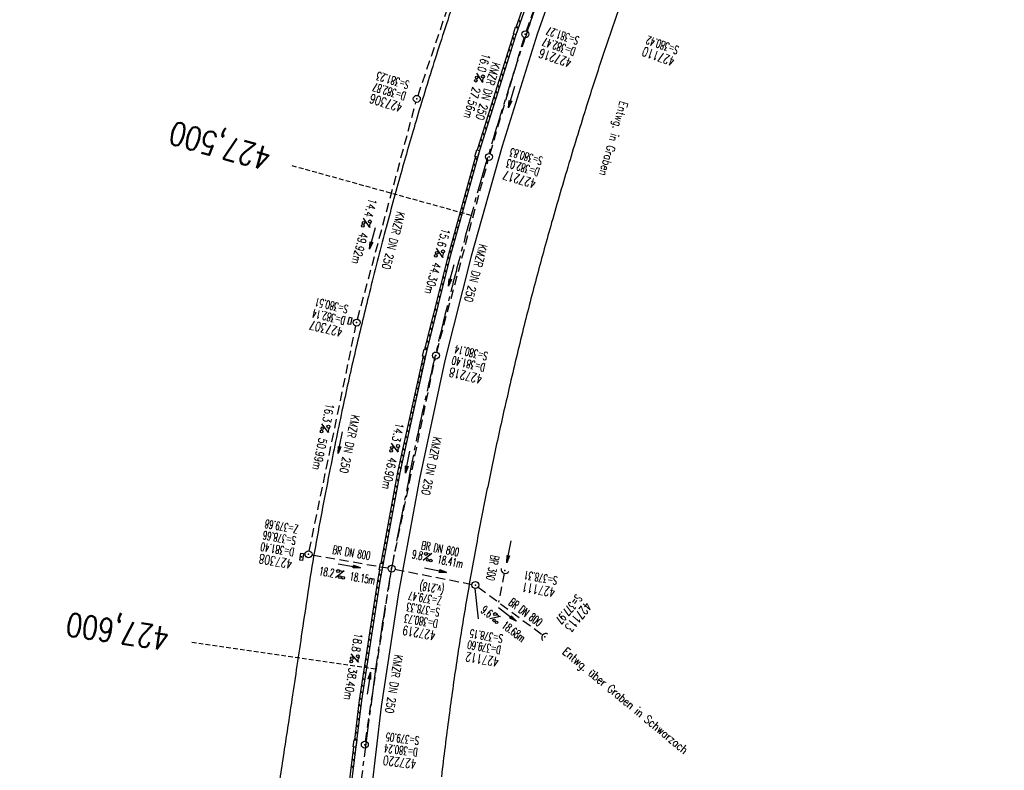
# Model space of a CAD drawing. Extents: x 450316 to 454644, y 428795 to 436505.
# Tile 33 of 256: x 452806 to 453018, y 430548 to 430709. Entities that reach past the tile are written whole.
import ezdxf
from ezdxf.enums import TextEntityAlignment as Align

# ---------------------------------------------------------------- set-up
doc = ezdxf.new("R2010")
doc.units = 0
doc.header["$LTSCALE"] = 2
doc.header["$MEASUREMENT"] = 0
for name, pattern in [('ACHSE', [5.5, 4, -0.5, 0.5, -0.5]), ('AUSGEZOGEN', [0]), ('GESTRICH-X2', [1.5, 1, -0.5]), ('GESTRICHELT', [0.75, 0.5, -0.25])]:
    doc.linetypes.add(name, pattern=pattern)
doc.layers.get('0').update_dxf_attribs({"linetype": 'CONTINUOUS'})
for name, color, linetype in [('42', 7, 'CONTINUOUS'), ('ACHSETOP', 1, 'ACHSE'), ('FBR', 8, 'CONTINUOUS'), ('HEKTOM', 1, 'GESTRICHELT'), ('KANAL', 7, 'GESTRICH-X2'), ('PFEIL', 7, 'CONTINUOUS'), ('RINNE', 8, 'CONTINUOUS'), ('SCHACHTNR', 6, 'CONTINUOUS'), ('SCHRIFT', 7, 'AUSGEZOGEN'), ('SCHSYMBOL', 7, 'CONTINUOUS'), ('TEXTO', 4, 'CONTINUOUS'), ('TEXTU', 4, 'CONTINUOUS')]:
    doc.layers.add(name, color=color, linetype=linetype)
doc.styles.add('ROMANS', font='romans.shx', dxfattribs={"width": 0.8})

# ---------------------------------------------------------------- blocks, each defined once
blk = doc.blocks.new('GST')
at = {"color": 0}
blk.add_circle((0, 0), 0.75, dxfattribs=at)
blk.add_point((0, 0), dxfattribs=at)
blk = doc.blocks.new('10')
blk.add_blockref('GST', (0, 0))
blk = doc.blocks.new('PROM')
blk.add_line((1.57, 1.82), (0.02, 0.02))
for centre, radius in [((0.32, 1.51), 0.317), ((0.94, 0.29), 0.283), ((1.64, 0.29), 0.283)]:
    blk.add_circle(centre, radius)
blk.add_arc((0.99, 2.68), 1.03, 239.1414, 303.3549)
blk = doc.blocks.new('PFEIL2')
at = {"color": 0}
for p, q in [((0.88, 0), (-2.4, -0.01)), ((0.88, -0.27), (0.88, 0.28)), ((0.88, 0.28), (2.43, 0.01)), ((0.91, 0.27), (0.88, 0.26)), ((0.97, 0.26), (0.88, 0.25)), ((1.02, 0.25), (0.88, 0.23)), ((1.07, 0.24), (0.88, 0.21)), ((1.13, 0.23), (0.88, 0.19)), ((1.18, 0.22), (0.88, 0.17)), ((1.24, 0.21), (0.88, 0.15)), ((1.29, 0.21), (0.88, 0.14)), ((1.34, 0.2), (0.88, 0.12)), ((1.4, 0.19), (0.88, 0.1)), ((1.45, 0.18), (0.88, 0.08)), ((1.51, 0.17), (0.88, 0.06)), ((1.56, 0.16), (0.88, 0.04)), ((1.61, 0.15), (0.88, 0.02)), ((1.67, 0.14), (0.88, 0.01)), ((1.72, 0.13), (0.88, -0.01)), ((1.78, 0.12), (0.88, -0.03)), ((1.83, 0.11), (0.88, -0.05)), ((1.88, 0.1), (0.88, -0.07)), ((1.94, 0.09), (0.88, -0.09)), ((2.05, 0.08), (0.88, -0.12)), ((1.99, 0.08), (0.88, -0.11)), ((2.1, 0.07), (0.88, -0.14)), ((2.15, 0.06), (0.88, -0.16)), ((2.21, 0.05), (0.88, -0.18)), ((2.26, 0.04), (0.88, -0.2)), ((2.32, 0.03), (0.88, -0.22)), ((2.37, 0.02), (0.88, -0.23)), ((2.42, 0.01), (0.88, -0.25)), ((2.43, 0.01), (0.88, -0.27))]:
    blk.add_line(p, q, dxfattribs=at)
blk = doc.blocks.new('40')
at = {"color": 0}
blk.add_arc((0.02, 0.31), 0.91, 192.5363, 347.4637, dxfattribs=at)
blk.add_point((0, 0), dxfattribs=at)
blk = doc.blocks.new('42')
at = {"color": 0}
blk.add_arc((-0.02, -0.31), 0.91, 12.5363, 167.4637, dxfattribs=at)
blk.add_point((0, 0), dxfattribs=at)
blk = doc.blocks.new('17')
blk.add_lwpolyline([(-0.76, -1.22), (0.75, -1.22), (0.75, -1.8), (-0.76, -1.8)], close=True)
blk.add_blockref('GST', (0, 0))
blk = doc.blocks.new('30')
at = {"color": 0}
for p, q in [((-0.75, -0.29), (-0.75, 0.29)), ((-0.75, 0.29), (0.75, 0.29)), ((0.75, 0.29), (0.75, -0.29)), ((0.75, -0.29), (-0.75, -0.29))]:
    blk.add_line(p, q, dxfattribs=at)
blk.add_point((0, 0), dxfattribs=at)

msp = doc.modelspace()

# ---------------------------------------------------------------- linework, layer by layer
for points in [[(452912.99, 430707.66), (452912.51, 430706.23), (452911.96, 430706.42), (452912.44, 430707.84)], [(452904.66, 430681.26), (452904.24, 430679.82), (452903.68, 430679.98), (452904.1, 430681.43)], [(452893.32, 430638.31), (452892.97, 430636.85), (452892.41, 430636.98), (452892.75, 430638.44)], [(452883.88, 430592.28), (452883.62, 430590.8), (452883.04, 430590.9), (452883.3, 430592.38)], [(452878.2, 430554.18), (452878.02, 430552.69), (452877.44, 430552.76), (452877.63, 430554.26)]]:
    msp.add_lwpolyline(points, close=True)
at = {"layer": 'ACHSETOP', "flags": 128}
for points in [[(451271.77, 435019.04, -0.000001), (451272.37, 435018.35, -0.000032), (451272.39, 435018.33), (451288.79, 434999.46, -0.000002), (451296.99, 434990.03, 0.000007), (451305.2, 434980.6, 0.000007), (451313.4, 434971.16, -0.000007), (451321.6, 434961.73, -0.000007), (451329.8, 434952.3, 0.000007), (451338, 434942.87, 0.000007), (451346.21, 434933.43, -0.000007), (451354.41, 434924, -0.000007), (451362.61, 434914.57, 0.000011), (451370.81, 434905.14, 0.000001), (451379.01, 434895.7, 0.000001), (451387.22, 434886.27), (451403.62, 434867.4), (451420.02, 434848.54), (451436.43, 434829.67, -0.000013), (451444.63, 434820.24, 0.000007), (451452.83, 434810.81, 0.000007), (451461.03, 434801.38, -0.000007), (451469.24, 434791.94, -0.000007), (451477.44, 434782.51, 0.000007), (451485.64, 434773.08, 0.000007), (451493.84, 434763.64, -0.000007), (451502.04, 434754.21, -0.000007), (451510.25, 434744.78, 0.000007), (451518.45, 434735.35, 0.000007), (451526.65, 434725.91, -0.000007), (451534.85, 434716.48, -0.000007), (451543.05, 434707.05, 0.000011), (451551.26, 434697.61, 0.000001), (451559.46, 434688.18, 0.000001), (451567.66, 434678.75), (451584.07, 434659.88, -0.000001), (451592.27, 434650.45, -0.000001), (451600.47, 434641.02, -0.000011), (451608.67, 434631.59, 0.000013), (451616.87, 434622.15), (451633.28, 434603.29), (451649.68, 434584.42, -0.000013), (451657.88, 434574.99, 0.000007), (451666.09, 434565.56, 0.000007), (451674.29, 434556.12, -0.000007), (451682.49, 434546.69, -0.000007), (451690.69, 434537.26, 0.000006), (451698.89, 434527.83), (451715.3, 434508.96, -0.000015), (451721.01, 434502.39, 0.000008), (451726.72, 434495.82, 0.000958), (451727.52, 434494.91, 0.000181), (451731.72, 434490.11, 0.003894), (451738.18, 434482.87, 0.00247), (451748.5, 434471.58, 0.003793), (451756.23, 434463.34, 0.003129), (451765.74, 434453.48, 0.00313), (451774.53, 434444.59, 0.003132), (451783.43, 434435.81, 0.003134), (451792.43, 434427.15, 0.003132), (451801.55, 434418.59, 0.003131), (451810.77, 434410.15, 0.00313), (451820.1, 434401.83, 0.003133), (451829.54, 434393.62, 0.003138), (451839.07, 434385.54, 0.003131), (451848.69, 434377.58, 0.003125), (451858.43, 434369.73, 0.003124), (451868.27, 434362, 0.00313), (451878.19, 434354.41, 0.003138), (451888.2, 434346.95, 0.003133), (451898.32, 434339.59, 0.003131), (451908.52, 434332.37, 0.003131), (451918.82, 434325.28, 0.003132), (451929.21, 434318.32, 0.003136), (451939.67, 434311.49, 0.00313), (451950.21, 434304.8, 0.003123), (451960.86, 434298.22, 0.003128), (451971.59, 434291.78, 0.003137), (451982.37, 434285.49, 0.003139), (451993.23, 434279.33, 0.003133), (452004.2, 434273.3, 0.003123), (452015.23, 434267.41, 0.003125), (452026.32, 434261.66, 0.003132), (452037.5, 434256.05, 0.003138), (452048.73, 434250.58, 0.003134), (452060.02, 434245.26, 0.003122), (452071.41, 434240.07, 0.003127), (452083.62, 434234.69, 0.003578), (452094.35, 434230.12, 0.002702), (452108.41, 434224.35, 0.004189), (452117.53, 434220.76, 0.00053), (452126.34, 434217.38, 0.001569), (452129.32, 434216.25, 0.000008), (452135.11, 434214.08, -0.000025), (452140.91, 434211.9), (452164.31, 434203.12, 0.000006), (452176.02, 434198.73, -0.000007), (452187.72, 434194.34), (452211.13, 434185.56), (452234.54, 434176.78, -0.000012), (452246.24, 434172.39, 0.000007), (452257.94, 434168, 0.000002), (452265.75, 434165.08, 0.000001), (452281.35, 434159.22, 0.000005), (452293.05, 434154.83, -0.000007), (452304.76, 434150.44, -0.000019), (452316.46, 434146.05, 0.000015), (452328.17, 434141.66, 0.000002), (452338.1, 434137.94, 0.000001), (452351.57, 434132.88, 0.000004), (452363.28, 434128.49, -0.000006), (452374.98, 434124.1, -0.00002), (452386.68, 434119.71, 0.00002), (452398.39, 434115.32, 0.000006), (452410.09, 434110.93, -0.000004), (452421.8, 434106.54, -0.000001), (452435.27, 434101.49, -0.000002), (452445.2, 434097.76, -0.000015), (452456.91, 434093.37, 0.000019), (452468.61, 434088.98, 0.000007), (452480.31, 434084.59, -0.000006), (452492.02, 434080.2, -0.000002), (452503.72, 434075.81, 0.000002), (452515.42, 434071.42, 0.000006), (452527.13, 434067.03, -0.000007), (452538.83, 434062.64, -0.000019), (452550.54, 434058.25, 0.000015), (452562.24, 434053.86, 0.000002), (452572.17, 434050.13, 0.000001), (452585.65, 434045.08, 0.000004), (452597.35, 434040.69, -0.000006), (452609.05, 434036.3, -0.00002), (452620.76, 434031.91, 0.00002), (452632.46, 434027.52, 0.000006), (452644.17, 434023.13, -0.000004), (452655.87, 434018.74, -0.000001), (452669.35, 434013.68, -0.000002), (452679.28, 434009.96, -0.000015), (452690.98, 434005.57, 0.000014), (452702.68, 434001.18, 0.000011), (452714.39, 433996.79, -0.000001), (452726.09, 433992.4, -0.000007), (452735.03, 433989.04, -0.000005), (452748.18, 433984.11, -0.000156), (452748.22, 433984.1, -0.000005), (452749.5, 433983.61, -0.004183), (452758.69, 433980.07, -0.002721), (452772.75, 433974.43, -0.005081), (452782.77, 433970.22, -0.003908), (452795.7, 433964.52, -0.003912), (452807.05, 433959.3, -0.003907), (452818.33, 433953.9, -0.003903), (452829.52, 433948.33, -0.003904), (452840.62, 433942.58, -0.003907), (452851.63, 433936.66, -0.003909), (452862.54, 433930.57, -0.003906), (452873.35, 433924.31, -0.003899), (452884.08, 433917.88, -0.003907), (452894.71, 433911.27, -0.003917), (452905.21, 433904.52, -0.003914), (452915.61, 433897.6, -0.003904), (452925.91, 433890.51, -0.003895), (452936.11, 433883.25, -0.003902), (452946.17, 433875.85, -0.003909), (452956.12, 433868.3, -0.003904), (452965.96, 433860.58, -0.003908), (452975.67, 433852.7, -0.00391), (452985.26, 433844.69, -0.003909), (452994.72, 433836.52, -0.003908), (453004.05, 433828.2, -0.003902), (453013.25, 433819.74, -0.003901), (453022.32, 433811.14, -0.003907), (453031.26, 433802.39, -0.003913), (453040.05, 433793.51, -0.003909), (453048.99, 433784.19, -0.00418), (453057.22, 433775.34, -0.003621), (453064.8, 433766.92, -0.003001), (453073.81, 433756.65, -0.003775), (453082.93, 433745.95, -0.004894), (453089.82, 433737.59, -0.004962), (453096.58, 433729.04, -0.003805), (453105.2, 433717.74, -0.003005), (453113.36, 433706.73, -0.003643), (453119.97, 433697.57, -0.004174), (453127.23, 433687.17, -0.004295), (453134.1, 433676.95, -0.003507), (453140.02, 433667.85, -0.002688), (453147.59, 433655.9, -0.003695), (453155.36, 433643.25, -0.00538), (453160.55, 433634.47, -0.005332), (453165.53, 433625.6, -0.003667), (453172.54, 433612.58, -0.002679), (453179.1, 433600.02, -0.003501), (453183.99, 433590.35, -0.004313), (453189.2, 433579.67, -0.003909), (453194.74, 433567.79, -0.003909), (453199.85, 433556.38, -0.003909), (453204.78, 433544.89, -0.003903), (453209.81, 433532.66, -0.004384), (453214.1, 433521.7, -0.003423), (453219.66, 433506.82, -0.005955), (453222.69, 433498.22, -0.000145), (453225.57, 433489.74, -0.000252), (453227.22, 433484.85, -0.000085), (453230.06, 433476.42, -0.000405), (453230.66, 433474.65, -0.003646), (453233.57, 433465.74, 0.00217), (453238.42, 433450.76, 0.000006), (453242.33, 433438.88, -0.000007), (453246.23, 433427.01, -0.000012), (453250.13, 433415.13, 0.000009), (453254.03, 433403.26, 0.003001), (453258.01, 433391.4, -0.003002), (453261.98, 433379.55, -0.003008), (453265.82, 433367.65, 0.003009), (453269.65, 433355.76, 0.00001), (453273.55, 433343.88, -0.000019), (453277.45, 433332.01), (453285.26, 433308.26, 0.000005), (453289.16, 433296.38, -0.000004), (453293.06, 433284.51, -0.000001), (453297.41, 433271.27, -0.000001), (453300.87, 433260.76, -0.00001), (453304.77, 433248.88, 0.000008), (453308.67, 433237.01, 0.000011), (453312.58, 433225.13, -0.000004), (453316.48, 433213.26, -0.000007), (453317.96, 433208.76, -0.000002), (453324.28, 433189.51, -0.00006), (453324.75, 433188.09, 0.000004), (453325.21, 433186.68, 0.001409), (453327.81, 433178.86, 0.000842), (453332.21, 433165.79, 0.002106), (453335.59, 433155.93, 0.001506), (453340.42, 433142.18, 0.001603), (453344.59, 433130.55, 0.001566), (453348.93, 433118.67, 0.00157), (453353.28, 433106.99, 0.001563), (453357.73, 433095.28, 0.001555), (453362.24, 433083.61, 0.001558), (453366.82, 433071.99, 0.001562), (453371.48, 433060.39, 0.001561), (453376.21, 433048.82, 0.001565), (453381.01, 433037.27, 0.001565), (453385.88, 433025.76, 0.001563), (453390.82, 433014.29, 0.001561), (453395.84, 433002.83, 0.001559), (453400.93, 432991.41, 0.00156), (453406.08, 432980.03, 0.001563), (453411.31, 432968.67, 0.001565), (453416.61, 432957.35, 0.001562), (453421.98, 432946.08, 0.001558), (453427.42, 432934.81, 0.001559), (453432.94, 432923.58, 0.001564), (453438.52, 432912.41, 0.001566), (453444.16, 432901.27, 0.001564), (453449.89, 432890.15, 0.001558), (453455.36, 432879.68, 0.001394), (453461.54, 432868.03, 0.001724), (453468.57, 432854.96, 0.002516), (453473.46, 432846.05, 0.001346), (453478.16, 432837.66, 0.000835), (453485.79, 432824.15, 0.000825), (453493.39, 432810.79, 0.001335), (453498.13, 432802.56, 0.002522), (453503.26, 432793.8, 0.001723), (453510.87, 432781.05, 0.001395), (453517.7, 432769.77, 0.001557), (453523.88, 432759.7, 0.001564), (453531.45, 432747.52, 0.002105), (453537.15, 432738.52, 0.001027), (453545.2, 432725.95, 0.001523), (453550.68, 432717.5, 0.000001), (453550.84, 432717.26, 0.000124), (453550.84, 432717.26, 0.000024), (453557.6, 432706.91, -0.000007), (453564.35, 432696.57, -0.000001), (453571.19, 432686.1, 0.000005), (453578.03, 432675.64, 0.000012), (453584.86, 432665.17, -0.000012), (453591.7, 432654.7, -0.000004), (453598.53, 432644.24, 0.000004), (453605.37, 432633.77, 0.000001), (453612.2, 432623.31, -0.000001), (453619.04, 432612.84, -0.000004), (453625.87, 432602.38, 0.000003), (453632.71, 432591.91), (453646.38, 432570.98, -0.000014), (453650.94, 432564, -0.000007), (453660.05, 432550.05, -0.002465), (453666.82, 432539.57, 0.002471), (453673.57, 432529.12, 0.002497), (453680.47, 432518.67, -0.002488), (453687.39, 432508.18, -0.000003), (453694.22, 432497.72, 0.000006), (453701.06, 432487.25), (453714.73, 432466.32, -0.000006), (453721.57, 432455.86, 0.000006), (453728.4, 432445.39, 0.000183), (453728.47, 432445.28, -0.000027), (453728.97, 432444.52, -0.003905), (453733.99, 432436.71, -0.002472), (453741.77, 432424.27, -0.005163), (453747.3, 432415.1, -0.003867), (453754.47, 432402.74, -0.003958), (453760.53, 432391.89, -0.003913), (453766.49, 432380.82, -0.003903), (453772.25, 432369.72, -0.003904), (453777.83, 432358.53, -0.003901), (453783.48, 432346.73, -0.004288), (453788.46, 432335.91, -0.003523), (453794.25, 432322.76, -0.004762), (453798.38, 432312.96, -0.001651), (453802.11, 432303.78, -0.002689), (453804.34, 432298.12, -0.001542), (453805.53, 432295.04, -0.000893), (453807.56, 432289.71, -0.005639), (453811.07, 432280.12, -0.003891), (453815.88, 432266.14, -0.00573), (453819.49, 432254.95, -0.005082), (453823.29, 432242.26, -0.004537), (453827.3, 432227.85, -0.006762), (453829.77, 432218.12, -0.001828), (453832.34, 432207.23, -0.002855), (453833.92, 432200.25, -0.000688), (453834.59, 432197.18, -0.000614), (453835.33, 432193.75, -0.005087), (453837.35, 432183.82, -0.003463), (453840.08, 432169.2, -0.004355), (453841.88, 432158.58, -0.003298), (453844.05, 432144.52, -0.003873), (453845.96, 432130.87, -0.004703), (453847.34, 432119.6, -0.004431), (453848.68, 432106.66, -0.004859), (453849.68, 432094.85, -0.001971), (453850.76, 432079.75, -0.003754), (453851.23, 432071.81, -0.000235), (453851.27, 432071.06, -0.000154), (453851.33, 432069.9, -0.005004), (453851.76, 432059.36, -0.003657), (453852.1, 432044.92, -0.006284), (453852.13, 432034.65, -0.00442), (453851.87, 432020.06, -0.004496), (453851.36, 432005.74, -0.005961), (453850.74, 431994.95, -0.004032), (453849.63, 431980.54, -0.005521), (453848.62, 431970.04, -0.000545), (453848.17, 431965.89, -0.00099), (453847.92, 431963.6, -0.002817), (453847.08, 431956.57, -0.001743), (453845.62, 431945.22, -0.004295), (453844.13, 431934.59, -0.003233), (453841.93, 431920.5, -0.003719), (453839.9, 431908.59, -0.003474), (453837.54, 431895.88, -0.003471), (453834.93, 431882.78, -0.003984), (453832.48, 431871.4, -0.002961), (453829.25, 431857.36, -0.00403), (453826.74, 431847.07, -0.001132), (453824.96, 431840.11, -0.001603), (453823.67, 431835.21, -0.002375), (453822.37, 431830.36, -0.001541), (453820.3, 431822.92, -0.005811), (453817.74, 431814.24, -0.003321), (453813, 431799.15, -0.004369), (453808.95, 431786.93, -0.004589), (453804.89, 431775.36, -0.004977), (453800.13, 431762.59, -0.00596), (453795.93, 431752.02, -0.002426), (453790.61, 431739.3, -0.004094), (453787.37, 431731.79, -0.000338), (453786.71, 431730.31, -0.000388), (453786.14, 431729.02, -0.004625), (453782.63, 431721.36, -0.002368), (453775.59, 431706.51, -0.004069), (453770.2, 431695.52, -0.003863), (453764.34, 431684.03, -0.004659), (453758.24, 431672.55, -0.005048), (453752.4, 431662.07, -0.002758), (453744.86, 431649, -0.004203), (453739.78, 431640.49, -0.000453), (453738.55, 431638.46, -0.00049), (453737.41, 431636.59, -0.004121), (453733.36, 431630.11, -0.00246), (453726.45, 431619.35, -0.006277), (453720.59, 431610.57, -0.004581), (453712.3, 431598.73, -0.005038), (453704.6, 431588.16, -0.005528), (453697.38, 431578.67, -0.004083), (453688.22, 431567.1, -0.005886), (453681.7, 431559.21, -0.001219), (453676.74, 431553.36, -0.002238), (453674.01, 431550.2, -0.001962), (453670.56, 431546.26, -0.001297), (453665.3, 431540.34, -0.004313), (453658.17, 431532.48, -0.003182), (453648.34, 431521.97, -0.004167), (453639.22, 431512.51, -0.00462), (453630.85, 431504.12, -0.002727), (453619.91, 431493.48, -0.004271), (453612.84, 431486.78, -0.000068), (453609.88, 431484.03, -0.000648), (453609.57, 431483.75, -0.000003), (453600.64, 431475.49, -0.000005), (453594.49, 431469.8), (453576.13, 431452.83), (453557.78, 431435.85), (453539.42, 431418.88), (453521.07, 431401.91, 0.000001), (453511.89, 431393.42, 0.000001), (453502.71, 431384.94, 0.000013), (453493.53, 431376.45, -0.000013), (453484.35, 431367.96, 0), (453475.18, 431359.48, 0), (453466, 431350.99), (453447.64, 431334.02, 0.000001), (453438.46, 431325.53, 0.000001), (453429.29, 431317.04, 0.000013), (453420.11, 431308.56, -0.000007), (453410.93, 431300.07, -0.000004), (453403.53, 431293.23, -0.000002), (453392.58, 431283.1, -0.00001), (453383.4, 431274.61, 0.000015), (453374.22, 431266.13, 0.000014), (453365.04, 431257.64, -0.000013), (453355.86, 431249.15, 0), (453343.63, 431237.84, -0.000001), (453337.51, 431232.18), (453319.15, 431215.21, 0.000001), (453309.98, 431206.72, 0.000001), (453300.8, 431198.24, 0.000013), (453291.62, 431189.75, -0.000013), (453282.44, 431181.26, -0.000001), (453273.27, 431172.78, -0.000001), (453264.09, 431164.29), (453245.73, 431147.32), (453227.38, 431130.34), (453209.02, 431113.37, 0.000014), (453199.84, 431104.89, -0.000009), (453190.66, 431096.4, -0.000019), (453181.49, 431087.91, 0.000019), (453172.31, 431079.43, 0.000009), (453163.13, 431070.94, -0.000008), (453153.95, 431062.45), (453135.6, 431045.48, 0.000009), (453134.86, 431044.8, 0.000002), (453130.42, 431040.69, 0.002804), (453126.11, 431036.66, 0.001372), (453117.38, 431028.36, 0.005333), (453110.16, 431021.31, 0.003613), (453099.69, 431010.7, 0.004216), (453091.36, 431002.01, 0.003913), (453082.55, 430992.5, 0.00391), (453074.2, 430983.2, 0.003911), (453066, 430973.77, 0.003912), (453057.94, 430964.21, 0.003915), (453050.03, 430954.53, 0.00391), (453042.29, 430944.73, 0.003905), (453034.68, 430934.8, 0.003908), (453027.23, 430924.75, 0.003912), (453019.95, 430914.6, 0.003918), (453012.83, 430904.33, 0.003918), (453005.87, 430893.95, 0.003907), (452999.07, 430883.47, 0.0039), (452992.43, 430872.86, 0.003908), (452985.95, 430862.15, 0.00392), (452979.66, 430851.37, 0.00392), (452973.54, 430840.5, 0.003904), (452967.57, 430829.49, 0.003903), (452961.77, 430818.39, 0.003916), (452956.17, 430807.24, 0.00392), (452950.74, 430796, 0.00391), (452945.47, 430784.65, 0.003904), (452940.39, 430773.22, 0.00391), (452935.48, 430761.73, 0.003913), (452930.76, 430750.17, 0.003909), (452926.22, 430738.51, 0.003913), (452921.86, 430726.79, 0.003918), (452917.69, 430715.02, 0.003913), (452913.7, 430703.18, 0.003909), (452909.89, 430691.26, 0.003904), (452906.27, 430679.29, 0.003908), (452902.84, 430667.28, 0.003914), (452899.6, 430655.21, 0.003911), (452896.55, 430643.09, 0.003914), (452893.69, 430630.91, 0.003917), (452891.02, 430618.71, 0.003911), (452890.73, 430617.31, 0.000237), (452886.25, 430594.17, 0.007575), (452884.76, 430585.79, 0.003906), (452882.25, 430569.49)], [(452882.25, 430569.49), (452879.03, 430544.7), (452876.58, 430519.82), (452874.91, 430494.88), (452874.02, 430469.89), (452873.92, 430444.9), (452874.59, 430419.91), (452876.05, 430394.95), (452878.29, 430370.05), (452881.31, 430345.23), (452885.25, 430320.53), (452889.66, 430295.95), (452894.99, 430271.52), (452901.08, 430247.28), (452903.96, 430236.83), (452907.81, 430223.2), (452914.61, 430199.14), (452921.4, 430175.08), (452928.2, 430151.02), (452934.99, 430126.97), (452941.79, 430102.91), (452948.59, 430078.85), (452955.39, 430054.79), (452962.18, 430030.73), (452968.98, 430006.67), (452975.78, 429982.61), (452981.97, 429960.67), (452982.57, 429958.56), (452989.81, 429934.63), (452997.79, 429910.94), (453006.51, 429887.51), (453015.96, 429864.36), (453026.12, 429841.52), (453036.99, 429819.01), (453048.56, 429796.85), (453060.82, 429775.06), (453073.75, 429753.67), (453087.35, 429732.69), (453101.59, 429712.15), (453116.47, 429692.06), (453131.97, 429672.44), (453148.07, 429653.32), (453164.77, 429634.71), (453182.03, 429616.64), (453199.86, 429599.1), (453218.22, 429582.14), (453237.1, 429565.76), (453256.49, 429549.97), (453276.36, 429534.8), (453296.69, 429520.26), (453317.47, 429506.36), (453338.67, 429493.12), (453360.28, 429480.54), (453382.27, 429468.65), (453404.61, 429457.45), (453427.3, 429446.95), (453450.31, 429437.17), (453455.65, 429435.02), (453473.53, 429427.89), (453496.75, 429418.64), (453519.97, 429409.38), (453543.2, 429400.12), (453566.42, 429390.87), (453589.64, 429381.61), (453612.87, 429372.36), (453636.09, 429363.1), (453659.31, 429353.84), (453682.54, 429344.59), (453705.76, 429335.33), (453728.98, 429326.08), (453752.21, 429316.82), (453775.43, 429307.57), (453798.65, 429298.31), (453821.88, 429289.05), (453845.1, 429279.8), (453868.32, 429270.54), (453891.55, 429261.28), (453896.83, 429259.18), (453961.22, 429233.52, -0.000003), (453966.34, 429231.47, -0.000001), (453992.07, 429221.22, -0.003794), (454011.42, 429213.34, -0.001728), (454053.72, 429195.55, -0.007748), (454090.31, 429179.35, -0.005168), (454144.52, 429153.66, -0.006197), (454189.08, 429131.27, -0.006166), (454233.31, 429107.68, -0.005197), (454276.72, 429083.23, -0.005161), (454319.92, 429057.71, -0.004418), (454344.17, 429042.75, -0.003181), (454377.54, 429021.46, -0.001663), (454389.57, 429013.62)]]:
    msp.add_lwpolyline(points, format="xyb", dxfattribs=at)
at = {"layer": 'FBR', "flags": 128}
for points in [[(453276.71, 431178.63, -0.000118), (453287.06, 431188.26, -0.000276), (453291.49, 431192.36, -0.000001), (453311.41, 431210.82, -0.000243), (453311.47, 431210.88, -0.000468), (453320.71, 431219.4, 0.000406), (453331.34, 431229.21, 0.000197), (453340.22, 431237.43, -0.00015), (453349.11, 431245.64, -0.000461), (453368.01, 431263.09, 0.000541), (453384.11, 431277.95, 0.000242), (453392.43, 431285.66, -0.000279)], [(453575.99, 431475.69, -0.000002), (453561.64, 431462.4, -0.000009)], [(452934.47, 430711.17, 0.004285), (452931.03, 430701.11, 0.003999), (452927.74, 430690.9, 0.00331), (452923.93, 430678.51, 0.003555), (452920.2, 430665.75, 0.004025), (452917.08, 430654.43, 0.004392), (452914.09, 430642.81, 0.004073), (452911.08, 430630.23, 0.003451), (452908.51, 430618.75, 0.003507), (452906.13, 430607.41, 0.004105), (452903.85, 430595.62, 0.003931), (452901.67, 430583.27, 0.004447), (452899.75, 430571.25, 0.004473), (452898.06, 430559.26, 0.004234), (452896.46, 430546.34, 0.004036)]]:
    msp.add_lwpolyline(points, format="xyb", dxfattribs=at)
for points in [[(452921.84, 430732.77), (452912.39, 430705.98), (452904.72, 430681.5), (452898.28, 430658.22), (452893.21, 430637.93), (452887.49, 430611.83), (452883.17, 430588.46), (452879.23, 430562.76), (452876.17, 430537.59), (452873.77, 430509.86), (452872.41, 430484.19), (452871.91, 430463.54), (452871.91, 430440.86), (452872.82, 430414.21), (452874.6, 430387.6)], [(452925.51, 430730.04), (452917.1, 430706.31), (452909.57, 430682.2), (452902.87, 430658.51), (452897.22, 430635.99), (452891.71, 430610.54), (452887.22, 430585.97), (452883.49, 430561.48), (452880.25, 430533.91), (452878.11, 430509.25), (452876.78, 430484.35), (452876.26, 430459.56), (452876.46, 430433.35), (452877.48, 430409.34), (452879.29, 430384.23)]]:
    msp.add_lwpolyline(points, dxfattribs=at)
at = {"layer": 'FBR'}
msp.add_lwpolyline([(452898.92, 430712.69, 0.004537), (452894.57, 430699.37, 0.004879), (452890.76, 430686.9, 0.003805), (452887.5, 430675.54, 0.0035), (452884.14, 430663.15, 0.003511), (452880.72, 430649.81, 0.00396), (452877.87, 430637.94, 0.00431), (452875.2, 430625.96, 0.003948), (452872.5, 430612.83, 0.003772), (452869.29, 430595.91, 0.007486), (452867.87, 430587.35, 0.000587), (452866.4, 430577.52, -0.000399), (452864.24, 430563.04, -0.000461), (452862.37, 430550.7, 0.000511), (452860.69, 430539.57, 0.010745)], format="xyb", dxfattribs=at)
at = {"layer": 'HEKTOM'}
for p, q in [((452902.84, 430667.28), (452864.28, 430677.97)), ((452882.25, 430569.5), (452842.66, 430575.28))]:
    msp.add_line(p, q, dxfattribs=at)
at = {"layer": 'KANAL'}
for p, q in [((452891.41, 430693.09), (452907.28, 430739.94)), ((452914.78, 430707.03), (452921.78, 430726.53)), ((452906.94, 430680.59), (452914.31, 430705.59)), ((452878.38, 430644.91), (452890.97, 430691.66)), ((452895.44, 430637.81), (452906.53, 430679.16)), ((452867.97, 430595), (452878.03, 430643.47)), ((452885.88, 430591.91), (452895.09, 430636.34)), ((452868.56, 430594.12), (452884.97, 430591.31)), ((452880.07, 430553.95), (452885.6, 430590.43)), ((452886.44, 430591.03), (452903.03, 430587.78)), ((452909.97, 430590.2), (452908.77, 430583.94)), ((452904.38, 430587.19), (452918.16, 430576.94))]:
    msp.add_line(p, q, dxfattribs=at)
at = {"layer": 'RINNE'}
for p, q in [((452913.07, 430709.42), (452913.4, 430708.86)), ((452912.64, 430708.19), (452912.95, 430707.65)), ((452911.37, 430704.41), (452911.71, 430703.83)), ((452911.78, 430705.7), (452912.12, 430705.12)), ((452910.97, 430703.12), (452911.31, 430702.54)), ((452910.16, 430700.55), (452910.5, 430699.97)), ((452910.57, 430701.84), (452910.91, 430701.25)), ((452909.35, 430697.97), (452909.7, 430697.39)), ((452909.76, 430699.26), (452910.1, 430698.68)), ((452908.95, 430696.68), (452909.29, 430696.1)), ((452908.14, 430694.11), (452908.49, 430693.53)), ((452908.55, 430695.4), (452908.89, 430694.81)), ((452907.74, 430692.82), (452908.08, 430692.24)), ((452906.93, 430690.24), (452907.27, 430689.66)), ((452907.34, 430691.53), (452907.68, 430690.95)), ((452906.13, 430687.67), (452906.47, 430687.09)), ((452906.53, 430688.96), (452906.87, 430688.37)), ((452905.72, 430686.38), (452906.06, 430685.8)), ((452904.92, 430683.8), (452905.26, 430683.22)), ((452905.32, 430685.09), (452905.66, 430684.51)), ((452904.51, 430682.52), (452904.85, 430681.93)), ((452903.75, 430679.87), (452904.1, 430679.27)), ((452903, 430677.18), (452903.36, 430676.58)), ((452903.38, 430678.52), (452903.73, 430677.92)), ((452902.63, 430675.84), (452902.99, 430675.24)), ((452901.89, 430673.15), (452902.24, 430672.55)), ((452902.26, 430674.5), (452902.61, 430673.89)), ((452901.15, 430670.47), (452901.5, 430669.87)), ((452901.52, 430671.81), (452901.87, 430671.21)), ((452900.78, 430669.12), (452901.13, 430668.52)), ((452900.03, 430666.44), (452900.39, 430665.84)), ((452900.41, 430667.78), (452900.76, 430667.18)), ((452899.66, 430665.09), (452900.02, 430664.49)), ((452898.92, 430662.41), (452899.27, 430661.81)), ((452899.29, 430663.75), (452899.64, 430663.15)), ((452898.55, 430661.07), (452898.9, 430660.47)), ((452897.81, 430658.38), (452898.17, 430657.77)), ((452898.18, 430659.72), (452898.53, 430659.12)), ((452897.11, 430655.61), (452897.47, 430654.99)), ((452897.46, 430657), (452897.82, 430656.38)), ((452896.77, 430654.22), (452897.13, 430653.61)), ((452896.07, 430651.45), (452896.44, 430650.84)), ((452896.42, 430652.84), (452896.78, 430652.22)), ((452895.73, 430650.07), (452896.09, 430649.45)), ((452895.04, 430647.29), (452895.4, 430646.68)), ((452895.38, 430648.68), (452895.74, 430648.06)), ((452894.69, 430645.91), (452895.05, 430645.29)), ((452894, 430643.14), (452894.36, 430642.52)), ((452894.34, 430644.52), (452894.71, 430643.91)), ((452893.65, 430641.75), (452894.01, 430641.13)), ((452892.96, 430638.98), (452893.32, 430638.36)), ((452893.31, 430640.36), (452893.67, 430639.75)), ((452892.45, 430636.8), (452892.85, 430636.26)), ((452892.17, 430635.49), (452892.56, 430634.95)), ((452891.59, 430632.87), (452891.98, 430632.32)), ((452891.88, 430634.18), (452892.27, 430633.63)), ((452891.02, 430630.25), (452891.41, 430629.7)), ((452891.3, 430631.56), (452891.7, 430631.01)), ((452890.73, 430628.94), (452891.12, 430628.39)), ((452890.15, 430626.31), (452890.55, 430625.77)), ((452890.44, 430627.63), (452890.83, 430627.08)), ((452889.58, 430623.69), (452889.97, 430623.15)), ((452889.87, 430625), (452890.26, 430624.46)), ((452889.29, 430622.38), (452889.68, 430621.84)), ((452888.72, 430619.76), (452889.11, 430619.22)), ((452889, 430621.07), (452889.4, 430620.53)), ((452888.43, 430618.45), (452888.82, 430617.91)), ((452887.85, 430615.83), (452888.25, 430615.28)), ((452888.14, 430617.14), (452888.53, 430616.6)), ((452887.28, 430613.21), (452887.67, 430612.66)), ((452887.57, 430614.52), (452887.96, 430613.97)), ((452886.99, 430611.9), (452887.4, 430611.33)), ((452886.49, 430609.17), (452886.89, 430608.61)), ((452886.74, 430610.53), (452887.15, 430609.97)), ((452886.24, 430607.81), (452886.64, 430607.25)), ((452885.74, 430605.09), (452886.14, 430604.53)), ((452885.99, 430606.45), (452886.39, 430605.89)), ((452885.48, 430603.73), (452885.89, 430603.17)), ((452884.98, 430601.01), (452885.39, 430600.45)), ((452885.23, 430602.37), (452885.64, 430601.81)), ((452884.48, 430598.29), (452884.88, 430597.73)), ((452884.73, 430599.65), (452885.13, 430599.09)), ((452884.23, 430596.93), (452884.63, 430596.37)), ((452883.72, 430594.21), (452884.13, 430593.64)), ((452883.98, 430595.57), (452884.38, 430595.01)), ((452883.47, 430592.85), (452883.88, 430592.28)), ((452882.97, 430590.12), (452883.38, 430589.56)), ((452882.72, 430588.76), (452883.13, 430588.19)), ((452882.28, 430585.95), (452882.7, 430585.37)), ((452882.5, 430587.36), (452882.91, 430586.78)), ((452882.07, 430584.54), (452882.48, 430583.96)), ((452881.63, 430581.72), (452882.05, 430581.14)), ((452881.85, 430583.13), (452882.27, 430582.55)), ((452881.42, 430580.31), (452881.83, 430579.73)), ((452880.99, 430577.49), (452881.4, 430576.91)), ((452881.2, 430578.9), (452881.62, 430578.32)), ((452880.77, 430576.08), (452881.19, 430575.51)), ((452880.34, 430573.26), (452880.75, 430572.69)), ((452880.55, 430574.67), (452880.97, 430574.1)), ((452880.12, 430571.85), (452880.54, 430571.28)), ((452879.69, 430569.03), (452880.11, 430568.46)), ((452879.9, 430570.44), (452880.32, 430569.87)), ((452879.47, 430567.63), (452879.89, 430567.05)), ((452879.04, 430564.81), (452879.46, 430564.23)), ((452879.26, 430566.22), (452879.67, 430565.64)), ((452878.82, 430563.4), (452879.24, 430562.82)), ((452878.45, 430560.49), (452878.88, 430559.89)), ((452878.63, 430561.95), (452879.06, 430561.36)), ((452878.28, 430559.03), (452878.71, 430558.43)), ((452877.92, 430556.1), (452878.35, 430555.51)), ((452878.1, 430557.57), (452878.53, 430556.97)), ((452877.74, 430554.64), (452878.06, 430554.2)), ((452877.39, 430551.72), (452877.82, 430551.12)), ((452877.91, 430552.71), (452878, 430552.58)), ((452877.21, 430550.25), (452877.64, 430549.66)), ((452877.03, 430548.79), (452877.46, 430548.19))]:
    msp.add_line(p, q, dxfattribs=at)
for points in [[(452930.72, 430755.62), (452921.84, 430732.77), (452912.39, 430705.98), (452904.72, 430681.5), (452898.28, 430658.22), (452893.31, 430638.33)], [(452919.41, 430727.38), (452912.5, 430707.81)], [(452912, 430706.39), (452911.91, 430706.14), (452904.24, 430681.64), (452904.17, 430681.39)], [(452903.77, 430679.95), (452897.8, 430658.34), (452892.83, 430638.45)], [(452892.98, 430636.87), (452887.49, 430611.83), (452883.17, 430588.46), (452879.23, 430562.76), (452876.17, 430537.59), (452873.77, 430509.86), (452872.41, 430484.19), (452871.91, 430463.54), (452871.91, 430440.86), (452872.82, 430414.21), (452874.6, 430387.6), (452877.07, 430362.76), (452878.79, 430349.59)], [(452892.49, 430636.98), (452887, 430611.93), (452883.38, 430592.36)], [(452883.11, 430590.88), (452882.68, 430588.55), (452878.74, 430562.83), (452877.69, 430554.25)], [(452877.51, 430552.75), (452875.67, 430537.64)]]:
    msp.add_lwpolyline(points, dxfattribs=at)
at = {"layer": 'RINNE', "flags": 128}
msp.add_lwpolyline([(452904.68, 430574.59), (452905.48, 430574.51)], dxfattribs=at)
at = {"layer": 'SCHACHTNR'}
msp.add_line((452903.62, 430586.9), (452904.35, 430580.34), dxfattribs=at)

# ---------------------------------------------------------------- block references
for p, rotation in [((452914.53, 430706.32), 251.5996000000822), ((452906.73, 430679.88), 253.5759999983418), ((452895.26, 430637.09), 256.7543000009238), ((452867.82, 430594.26), 260.1196999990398), ((452885.71, 430591.17), 260.1178000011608), ((452879.95, 430553.21), 262.8715999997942)]:
    msp.add_blockref('GST', p, dxfattribs=dict(rotation=rotation))
at = {"layer": '42', "rotation": 261.0980108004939}
msp.add_blockref('30', (452866.34, 430593.71), dxfattribs=at)
at = {"layer": 'PFEIL'}
for p, rotation in [((452911.59, 430692.82), 253.5658), ((452881.61, 430662.37), 254.9476), ((452898.58, 430654.37), 254.9945), ((452874.69, 430618.33), 258.2683), ((452889.19, 430614.12), 258.2535), ((452911.03, 430594.82), 258.4217687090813), ((452876.59, 430591.73), 350.2019), ((452895.17, 430590.8), 348.9336), ((452910.66, 430581.26), 323.2835), ((452880.8, 430566.48), 80.7926695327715)]:
    msp.add_blockref('PFEIL2', p, dxfattribs=dict(at, rotation=rotation))
at = {"layer": 'SCHSYMBOL'}
for name, p, rotation in [('10', (452891.15, 430692.4), 253.0432), ('17', (452878.19, 430644.19), 256.5437), ('42', (452910.1, 430590.78), 160.6249395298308), ('10', (452903.77, 430587.64), 260.1457), ('40', (452918.74, 430576.48), 230.423761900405)]:
    msp.add_blockref(name, p, dxfattribs=dict(at, rotation=rotation))
at = {"layer": 'TEXTU'}
for p, rotation in [((452904.04, 430697.97), 253.5657999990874), ((452879.65, 430666.68), 254.947599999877), ((452895.41, 430660.22), 254.9944999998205), ((452870.69, 430622.39), 258.2683000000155), ((452885.68, 430618.21), 258.253499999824), ((452892.51, 430592.93), 348.9336), ((452873.62, 430589.2), 350.2019), ((452906.86, 430580.35), 323.2835), ((452877.01, 430572.84), 260.7926695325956)]:
    msp.add_blockref('PROM', p, dxfattribs=dict(at, rotation=rotation))

# ---------------------------------------------------------------- texts
at = {"layer": 'HEKTOM', "style": 'ROMANS', "width": 0.8}
for s, rotation, p in [('427,500', 164.5216, (452860.16, 430681.69)), ('427,600', 171.6926, (452838.09, 430578.47))]:
    msp.add_text(s, height=5, rotation=rotation, dxfattribs=at).set_placement(p)
at = {"layer": 'SCHACHTNR', "style": 'ROMANS'}
for s, height, rotation, width, p in [('S=381.27', 1.8, 161.5996, 0.6, (452926.28, 430705.72)), ('D=382.47', 1.8, 161.5996, 0.6, (452925.5, 430703.35)), ('S=380.42', 1.8, 160.7222, 0.6, (452947.76, 430703.65)), ('427216', 2, 161.5996, 0.7, (452924.69, 430701)), ('427110', 2, 160.7222, 0.7, (452946.95, 430701.28)), ('S=381.23', 1.8, 163.0432, 0.6, (452889.69, 430696.19)), ('D=382.87', 1.8, 163.0432, 0.6, (452888.97, 430693.78)), ('427306', 2, 163.0432, 0.7, (452888.25, 430691.41)), ('S=380.83', 1.8, 163.576, 0.6, (452918.42, 430679.81)), ('D=382.03', 1.8, 163.576, 0.6, (452917.73, 430677.41)), ('427217', 2, 163.576, 0.7, (452917.01, 430675)), ('S=380.51', 1.8, 166.5437, 0.6, (452876.5, 430647.88)), ('D=382.14', 1.8, 166.5437, 0.6, (452875.91, 430645.44)), ('427307', 2, 166.5437, 0.7, (452875.34, 430643.03)), ('S=380.14', 1.8, 166.7543, 0.6, (452906.57, 430637.76)), ('D=381.40', 1.8, 166.7543, 0.6, (452906.01, 430635.33)), ('427218', 2, 166.7543, 0.7, (452905.41, 430632.89)), ('Z=379.68', 1.8, 170.1197, 0.6, (452865.7, 430600.52)), ('S=378.66', 1.8, 170.1197, 0.6, (452865.27, 430598.05)), ('D=381.40', 1.8, 170.1197, 0.6, (452864.83, 430595.58)), ('427308', 2, 170.1197, 0.7, (452864.42, 430593.11)), ('S=378.31', 1.8, 169.8368, 0.6, (452921.56, 430589.44)), ('(v.218)', 1.8, 170.1178, 0.6, (452897.15, 430587.46)), ('427111', 2, 169.8368, 0.7, (452921.09, 430586.97)), ('Z=379.47', 1.8, 170.1178, 0.6, (452896.62, 430585.05)), ('S=377.97', 1.8, 230.445, 0.6, (452925.54, 430585.79)), ('S=378.33', 1.8, 170.1178, 0.6, (452896.21, 430582.61)), ('427113', 2, 230.445, 0.7, (452927.47, 430584.2)), ('D=380.73', 1.8, 170.1178, 0.6, (452895.78, 430580.14)), ('427219', 2, 170.1178, 0.7, (452895.34, 430577.68)), ('S=378.15', 1.8, 170.1457, 0.6, (452909.83, 430576.91)), ('D=379.60', 1.8, 170.1457, 0.6, (452909.39, 430574.47)), ('427112', 2, 170.1457, 0.7, (452908.95, 430572)), ('S=379.05', 1.8, 172.8716, 0.6, (452891.75, 430554.97)), ('D=380.24', 1.8, 172.8716, 0.6, (452891.44, 430552.47)), ('427220', 2, 172.8716, 0.7, (452891.16, 430550))]:
    msp.add_text(s, height=height, rotation=rotation, dxfattribs=dict(at, width=width)).set_placement(p)
at = {"layer": 'SCHRIFT', "style": 'ROMANS', "width": 0.8}
for s, rotation, p in [('Entwg. in Graben', 254.0788, (452934.97, 430692.05)), ('Entwg. über Graben in Schwarzach', 320.2629, (452922.38, 430572.98))]:
    msp.add_text(s, height=1.8, rotation=rotation, dxfattribs=at).set_placement(p)
at = {"layer": 'TEXTO', "style": 'ROMANS'}
for s, rotation, width, p in [('KMZR DN 250', 253.5658, 0.75, (452905.62, 430694.31)), ('KMZR DN 250', 254.9476, 0.75, (452885.25, 430662.1)), ('KMZR DN 250', 254.9945, 0.75, (452902.99, 430655.07)), ('KMZR DN 250', 258.2683, 0.75, (452875.8, 430618.19)), ('KMZR DN 250', 258.2535, 0.75, (452893.43, 430613.48)), ('BR DN 800', 348.9336, 0.6, (452896.03, 430594.58)), ('BR DN 800', 350.2019, 0.6, (452876.94, 430593.72)), ('BR 300', 258.4173, 0.6, (452906.6, 430591.5)), ('BR DN 800', 323.2835, 0.6, (452914.05, 430581.04)), ('KMZR DN 250', 260.7927, 0.75, (452885.36, 430566.46))]:
    msp.add_text(s, height=1.8, rotation=rotation, dxfattribs=dict(at, width=width)).set_placement(p, align=Align.CENTER)
at = {"layer": 'TEXTU', "style": 'ROMANS'}
for s, rotation, width, p in [('16.0', 253.5658, 0.75, (452905.32, 430702.35)), ('27.56m', 253.5658, 0.75, (452903.2, 430695.1)), ('14.4', 254.9476, 0.75, (452880.85, 430671.08)), ('15.6', 254.9945, 0.75, (452896.59, 430664.63)), ('49.92m', 254.9476, 0.75, (452878.88, 430663.77)), ('44.30m', 254.9945, 0.75, (452894.62, 430657.32)), ('16.3', 258.2683, 0.75, (452871.63, 430626.86)), ('14.3', 258.2535, 0.75, (452886.6, 430622.7)), ('50.99m', 258.2683, 0.75, (452870.07, 430619.45)), ('46.90m', 258.2535, 0.75, (452885.07, 430615.26)), ('9.8', 348.9336, 0.6, (452889.99, 430593.43)), ('18.41m', 348.9336, 0.6, (452895.46, 430592.34)), ('18.2', 350.2019, 0.6, (452870, 430589.81)), ('18.15m', 350.2019, 0.6, (452876.56, 430588.69)), ('9.6', 323.2835, 0.6, (452904.78, 430581.88)), ('18.68m', 323.2835, 0.6, (452909.28, 430578.56)), ('18.8', 260.7927, 0.75, (452877.73, 430577.37)), ('38.40m', 260.7927, 0.75, (452876.53, 430569.87))]:
    msp.add_text(s, height=1.8, rotation=rotation, dxfattribs=dict(at, width=width)).set_placement(p)

doc.saveas('drawing.dxf')
